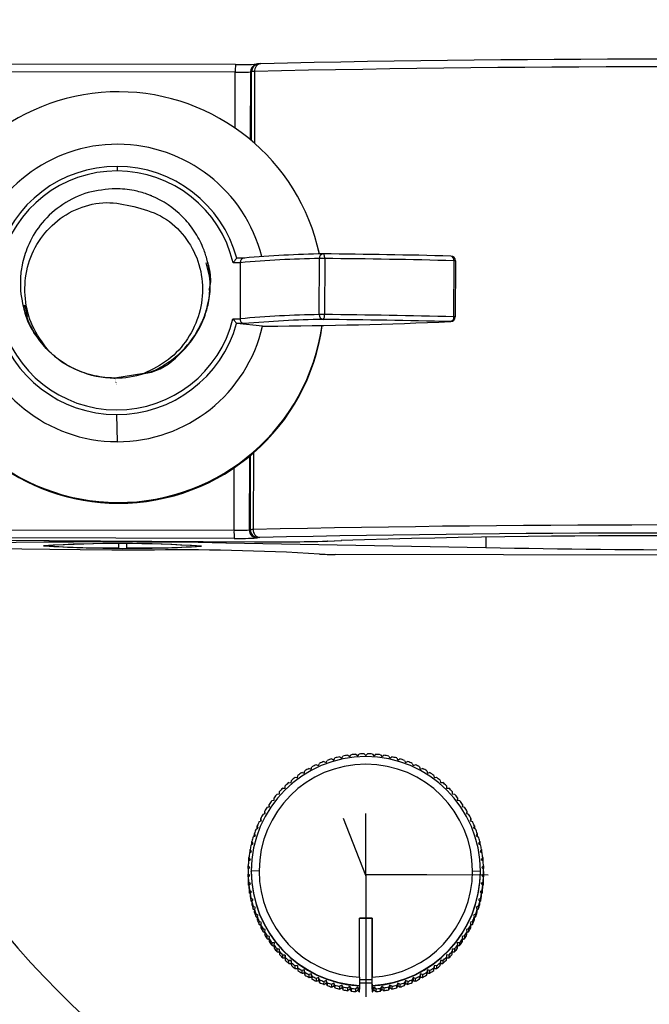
# Model space of a CAD drawing. Header units: millimetres. Extents: x -134 to 67, y -319 to 37.
# Tile 4 of 8: x -77 to -37, y -255 to -192. Entities that reach past the tile are written whole.
import ezdxf

# ---------------------------------------------------------------- set-up
doc = ezdxf.new("R2010")
doc.units = ezdxf.units.MM
doc.header["$PDSIZE"] = -1

msp = doc.modelspace()

# ---------------------------------------------------------------- linework, layer by layer
at = {"color": 7, "linetype": 'Continuous', "lineweight": 25}
for p, q in [((-63.651, -195.609), (-92.769, -195.553)), ((-63.632, -195.121), (-92.502, -195.065)), ((-63.66, -199.146), (-63.651, -195.609)), ((-63.632, -195.121), (-63.632, -195.121)), ((-62.689, -195.591), (-62.701, -199.875)), ((-62.616, -195.571), (-62.689, -195.591)), ((-62.628, -199.937), (-62.616, -195.571)), ((-62.432, -195.56), (-62.444, -200.095)), ((-62.245, -195.09), (-62.319, -195.109)), ((-58.375, -206.914), (-58.386, -206.867)), ((-63.036, -207.373), (-63.544, -207.371)), ((-58.329, -207.115), (-58.375, -206.914)), ((-58.339, -210.951), (-58.329, -207.402)), ((-58.093, -207.107), (-58.083, -207.107)), ((-57.992, -207.401), (-58.002, -210.95)), ((-65.4, -207.619), (-65.402, -207.612)), ((-65.391, -207.659), (-65.393, -207.652)), ((-65.382, -207.698), (-65.383, -207.691)), ((-65.372, -207.738), (-65.374, -207.731)), ((-65.363, -207.778), (-65.365, -207.771)), ((-65.354, -207.817), (-65.355, -207.81)), ((-65.344, -207.857), (-65.346, -207.85)), ((-65.335, -207.897), (-65.336, -207.89)), ((-65.325, -207.936), (-65.327, -207.929)), ((-65.316, -207.976), (-65.318, -207.969)), ((-65.307, -208.016), (-65.308, -208.009)), ((-63.336, -207.665), (-63.785, -207.664)), ((-63.336, -207.665), (-63.345, -211.214)), ((-49.821, -211.09), (-49.811, -207.541)), ((-49.726, -207.546), (-49.735, -211.095)), ((-77.087, -210.342), (-77.086, -210.349)), ((-77.078, -210.382), (-77.076, -210.389)), ((-77.068, -210.422), (-77.067, -210.429)), ((-77.059, -210.461), (-77.057, -210.468)), ((-77.05, -210.501), (-77.048, -210.508)), ((-77.04, -210.541), (-77.039, -210.548)), ((-77.031, -210.58), (-77.029, -210.587)), ((-77.022, -210.62), (-77.02, -210.627)), ((-76.969, -210.361), (-76.821, -211.118)), ((-77.012, -210.66), (-77.011, -210.667)), ((-77.003, -210.699), (-77.001, -210.706)), ((-76.994, -210.739), (-76.992, -210.746)), ((-76.984, -210.779), (-76.983, -210.786)), ((-63.795, -211.213), (-63.345, -211.214)), ((-63.096, -211.522), (-63.553, -211.52)), ((-61.925, -211.679), (-63.553, -211.52)), ((-61.918, -211.681), (-61.693, -211.682)), ((-61.917, -211.681), (-61.693, -211.681)), ((-61.693, -211.681), (-61.693, -211.682)), ((-50.036, -211.394), (-50.02, -211.394)), ((-71.436, -214.961), (-71.256, -214.997)), ((-69.425, -214.678), (-71.264, -214.964)), ((-71.264, -214.962), (-71.264, -214.964)), ((-71.256, -214.997), (-71.254, -215.004)), ((-71.247, -215.036), (-71.245, -215.043)), ((-71.237, -215.076), (-71.236, -215.083)), ((-71.228, -215.116), (-71.226, -215.123)), ((-71.219, -215.155), (-71.217, -215.162)), ((-71.209, -215.195), (-71.208, -215.202)), ((-71.2, -215.235), (-71.198, -215.242)), ((-71.181, -215.314), (-71.18, -215.321)), ((-71.172, -215.354), (-71.17, -215.361)), ((-71.163, -215.394), (-71.161, -215.4)), ((-71.161, -217.276), (-71.128, -218.993)), ((-62.756, -219.917), (-62.769, -224.583)), ((-62.695, -224.563), (-62.682, -219.856)), ((-62.498, -219.698), (-62.511, -224.552)), ((-63.73, -224.601), (-63.719, -220.639)), ((-71.075, -222.843), (-71.064, -222.889)), ((-92.849, -224.545), (-63.73, -224.601)), ((-62.769, -224.583), (-62.695, -224.563)), ((-95.063, -225.131), (-62.444, -225.327)), ((-95.062, -225.131), (-62.442, -225.327)), ((-63.714, -225.113), (-92.578, -225.057)), ((-75.716, -225.558), (-75.716, -225.577)), ((-71.042, -225.476), (-71.042, -225.704)), ((-70.529, -225.477), (-70.529, -225.706)), ((-65.856, -225.585), (-65.856, -225.604)), ((-64.241, -225.316), (-64.241, -225.388)), ((-64.241, -225.388), (-47.796, -225.699)), ((-62.444, -225.327), (-62.442, -225.327)), ((-62.198, -225.065), (-62.272, -225.085)), ((-57.847, -225.285), (-56.945, -225.248)), ((-57.826, -225.285), (-57.847, -225.285)), ((-57.826, -225.285), (-56.923, -225.248)), ((-56.923, -225.248), (-56.945, -225.248)), ((-47.794, -225.047), (-47.796, -225.699)), ((-71.044, -225.705), (-71.042, -225.704)), ((-70.529, -225.706), (-70.528, -225.706)), ((-9.242, -226.258), (-57.333, -226.126)), ((-58.038, -239.237), (-57.904, -239.3)), ((-57.904, -239.3), (-57.842, -239.166)), ((-57.546, -239.07), (-57.417, -239.141)), ((-57.417, -239.141), (-57.345, -239.012)), ((-57.043, -238.937), (-56.919, -239.017)), ((-56.919, -239.017), (-56.839, -238.893)), ((-56.532, -238.839), (-56.414, -238.928)), ((-56.414, -238.928), (-56.326, -238.81)), ((-56.016, -238.778), (-55.905, -238.875)), ((-55.905, -238.875), (-55.808, -238.763)), ((-55.497, -238.752), (-55.392, -238.857)), ((-55.392, -238.857), (-55.288, -238.752)), ((-54.977, -238.763), (-54.88, -238.874)), ((-54.88, -238.874), (-54.768, -238.778)), ((-54.459, -238.81), (-54.37, -238.928)), ((-54.37, -238.928), (-54.252, -238.839)), ((-53.946, -238.893), (-53.865, -239.017)), ((-53.865, -239.017), (-53.741, -238.937)), ((-53.439, -239.012), (-53.368, -239.141)), ((-53.368, -239.141), (-53.239, -239.069)), ((-52.943, -239.165), (-52.88, -239.299)), ((-52.88, -239.299), (-52.746, -239.237)), ((-59.284, -239.973), (-59.251, -239.829)), ((-58.982, -239.673), (-58.84, -239.716)), ((-58.84, -239.716), (-58.797, -239.575)), ((-58.518, -239.439), (-58.38, -239.492)), ((-58.38, -239.492), (-58.327, -239.354)), ((-52.458, -239.353), (-52.405, -239.491)), ((-52.405, -239.491), (-52.267, -239.438)), ((-51.987, -239.575), (-51.944, -239.716)), ((-51.944, -239.716), (-51.803, -239.673)), ((-51.533, -239.828), (-51.5, -239.972)), ((-60.113, -240.575), (-60.1, -240.428)), ((-59.855, -240.236), (-59.709, -240.259)), ((-59.709, -240.259), (-59.686, -240.113)), ((-59.428, -239.939), (-59.284, -239.973)), ((-51.5, -239.972), (-51.356, -239.939)), ((-51.098, -240.113), (-51.075, -240.259)), ((-51.075, -240.259), (-50.929, -240.236)), ((-50.684, -240.427), (-50.671, -240.574)), ((-60.859, -241.287), (-60.858, -241.139)), ((-60.85, -241.286), (-60.858, -241.139)), ((-60.642, -240.915), (-60.494, -240.918)), ((-60.494, -240.918), (-60.492, -240.77)), ((-60.26, -240.562), (-60.113, -240.575)), ((-50.671, -240.574), (-50.524, -240.561)), ((-50.293, -240.769), (-50.29, -240.917)), ((-50.29, -240.917), (-50.142, -240.915)), ((-49.926, -241.138), (-49.934, -241.286)), ((-49.926, -241.138), (-49.927, -241.286)), ((-61.327, -241.697), (-61.18, -241.679)), ((-61.18, -241.679), (-61.198, -241.532)), ((-61.198, -241.681), (-61.198, -241.532)), ((-60.998, -241.294), (-60.85, -241.286)), ((-49.934, -241.286), (-49.786, -241.293)), ((-49.586, -241.532), (-49.604, -241.678)), ((-49.604, -241.678), (-49.458, -241.696)), ((-49.586, -241.532), (-49.587, -241.681)), ((-61.753, -242.528), (-61.791, -242.386)), ((-61.791, -242.539), (-61.791, -242.386)), ((-61.626, -242.122), (-61.481, -242.094)), ((-61.51, -242.099), (-61.509, -241.949)), ((-61.481, -242.094), (-61.509, -241.949)), ((-49.275, -241.948), (-49.303, -242.093)), ((-49.303, -242.093), (-49.158, -242.121)), ((-49.275, -241.948), (-49.275, -242.098)), ((-48.993, -242.385), (-49.031, -242.528)), ((-48.993, -242.385), (-48.993, -242.538)), ((-62.133, -243.029), (-61.993, -242.981)), ((-61.993, -242.981), (-62.042, -242.841)), ((-62.042, -242.998), (-62.042, -242.841)), ((-61.896, -242.567), (-61.753, -242.528)), ((-49.031, -242.528), (-48.889, -242.566)), ((-48.742, -242.84), (-48.791, -242.98)), ((-48.791, -242.98), (-48.651, -243.028)), ((-48.742, -242.84), (-48.743, -242.997)), ((-62.338, -243.507), (-62.202, -243.449)), ((-62.202, -243.449), (-62.26, -243.313)), ((-62.26, -243.474), (-62.26, -243.313)), ((-48.524, -243.312), (-48.582, -243.448)), ((-48.582, -243.448), (-48.446, -243.506)), ((-48.524, -243.312), (-48.525, -243.473)), ((-62.509, -243.998), (-62.377, -243.931)), ((-62.445, -243.965), (-62.444, -243.799)), ((-62.377, -243.931), (-62.444, -243.799)), ((-48.34, -243.798), (-48.407, -243.93)), ((-48.407, -243.93), (-48.275, -243.997)), ((-48.34, -243.798), (-48.34, -243.964)), ((-62.625, -244.925), (-62.71, -244.804)), ((-62.71, -244.983), (-62.71, -244.804)), ((-62.645, -244.5), (-62.519, -244.423)), ((-62.519, -244.423), (-62.595, -244.297)), ((-62.595, -244.469), (-62.595, -244.297)), ((-48.189, -244.296), (-48.265, -244.423)), ((-48.265, -244.423), (-48.139, -244.499)), ((-48.189, -244.296), (-48.19, -244.468)), ((-48.074, -244.803), (-48.159, -244.924)), ((-48.074, -244.803), (-48.074, -244.983)), ((-62.811, -245.525), (-62.696, -245.432)), ((-62.79, -245.497), (-62.789, -245.318)), ((-62.79, -245.497), (-62.785, -245.504)), ((-62.696, -245.432), (-62.789, -245.318)), ((-62.746, -245.009), (-62.625, -244.925)), ((-48.159, -244.924), (-48.038, -245.009)), ((-47.994, -245.317), (-48.087, -245.431)), ((-48.087, -245.431), (-47.972, -245.524)), ((-48, -245.502), (-47.995, -245.496)), ((-47.994, -245.317), (-47.995, -245.496)), ((-62.84, -246.044), (-62.732, -245.944)), ((-62.732, -245.944), (-62.833, -245.836)), ((-62.833, -246.015), (-62.833, -245.836)), ((-62.833, -246.015), (-62.822, -246.027)), ((-47.951, -245.835), (-48.052, -245.943)), ((-48.052, -245.943), (-47.943, -246.043)), ((-47.962, -246.026), (-47.951, -246.014)), ((-47.951, -245.835), (-47.951, -246.014)), ((-62.842, -246.18), (-62.842, -246.36)), ((-62.841, -246.535), (-62.84, -246.355)), ((-62.841, -246.535), (-62.822, -246.553)), ((-62.732, -246.456), (-62.84, -246.355)), ((-62.833, -246.564), (-62.732, -246.456)), ((-62.833, -246.564), (-62.833, -246.744)), ((-62.142, -246.158), (-62.642, -246.17)), ((-62.642, -246.2), (-62.642, -246.17)), ((-48.642, -246.157), (-48.142, -246.169)), ((-47.943, -246.354), (-48.051, -246.455)), ((-48.051, -246.455), (-47.951, -246.563)), ((-47.962, -246.551), (-47.944, -246.534)), ((-47.951, -246.743), (-47.951, -246.563)), ((-47.943, -246.354), (-47.944, -246.534)), ((-47.942, -246.199), (-47.942, -246.379)), ((-62.812, -247.054), (-62.811, -246.874)), ((-62.812, -247.054), (-62.785, -247.076)), ((-62.696, -246.967), (-62.811, -246.874)), ((-62.789, -247.082), (-62.79, -247.262)), ((-62.789, -247.082), (-62.696, -246.967)), ((-62.625, -247.475), (-62.746, -247.39)), ((-62.746, -247.57), (-62.746, -247.39)), ((-48.038, -247.389), (-48.159, -247.474)), ((-47.972, -246.874), (-48.087, -246.966)), ((-48.087, -246.966), (-47.994, -247.081)), ((-48.038, -247.389), (-48.038, -247.569)), ((-47.999, -247.075), (-47.973, -247.053)), ((-47.995, -247.261), (-47.994, -247.081)), ((-47.972, -246.874), (-47.973, -247.053)), ((-62.746, -247.57), (-62.71, -247.596)), ((-62.71, -247.596), (-62.625, -247.475)), ((-62.71, -247.596), (-62.71, -247.776)), ((-62.518, -247.976), (-62.645, -247.9)), ((-62.645, -248.08), (-62.645, -247.9)), ((-62.594, -248.103), (-62.518, -247.976)), ((-48.138, -247.899), (-48.265, -247.975)), ((-48.265, -247.975), (-48.189, -248.102)), ((-48.159, -247.474), (-48.074, -247.595)), ((-48.138, -247.899), (-48.139, -248.079)), ((-48.074, -247.595), (-48.038, -247.569)), ((-48.074, -247.775), (-48.074, -247.595)), ((-62.645, -248.08), (-62.594, -248.111)), ((-62.594, -248.103), (-62.595, -248.282)), ((-62.377, -248.469), (-62.509, -248.402)), ((-62.509, -248.581), (-62.509, -248.402)), ((-62.509, -248.581), (-62.444, -248.616)), ((-62.444, -248.6), (-62.445, -248.78)), ((-62.444, -248.6), (-62.377, -248.469)), ((-48.275, -248.401), (-48.406, -248.468)), ((-48.406, -248.468), (-48.339, -248.6)), ((-48.34, -248.779), (-48.339, -248.6)), ((-48.275, -248.401), (-48.275, -248.581)), ((-48.189, -248.11), (-48.139, -248.079)), ((-48.189, -248.282), (-48.189, -248.102)), ((-62.202, -248.95), (-62.338, -248.893)), ((-62.338, -249.072), (-62.338, -248.893)), ((-62.259, -249.086), (-62.26, -249.266)), ((-62.259, -249.086), (-62.202, -248.95)), ((-55.792, -249.157), (-54.992, -249.157)), ((-55.791, -252.894), (-55.792, -249.157)), ((-54.992, -249.16), (-55.792, -249.16)), ((-54.992, -249.157), (-54.991, -252.894)), ((-54.992, -249.16), (-54.992, -249.157)), ((-54.991, -253.047), (-54.992, -249.16)), ((-48.446, -248.892), (-48.582, -248.95)), ((-48.582, -248.95), (-48.524, -249.086)), ((-48.524, -249.265), (-48.524, -249.086)), ((-48.446, -248.892), (-48.446, -249.072)), ((-61.993, -249.419), (-62.133, -249.371)), ((-62.133, -249.55), (-62.133, -249.371)), ((-62.041, -249.558), (-62.042, -249.738)), ((-62.041, -249.558), (-61.993, -249.419)), ((-61.896, -250.013), (-61.895, -249.833)), ((-61.752, -249.871), (-61.895, -249.833)), ((-61.791, -250.014), (-61.752, -249.871)), ((-48.888, -249.832), (-49.031, -249.87)), ((-49.031, -249.87), (-48.993, -250.013)), ((-48.888, -249.832), (-48.889, -250.012)), ((-48.65, -249.37), (-48.79, -249.418)), ((-48.79, -249.418), (-48.742, -249.558)), ((-48.743, -249.737), (-48.742, -249.558)), ((-48.65, -249.37), (-48.651, -249.549)), ((-61.791, -250.014), (-61.791, -250.193)), ((-61.481, -250.306), (-61.626, -250.278)), ((-61.626, -250.457), (-61.626, -250.278)), ((-61.509, -250.451), (-61.481, -250.306)), ((-61.509, -250.451), (-61.509, -250.63)), ((-49.157, -250.277), (-49.302, -250.305)), ((-49.302, -250.305), (-49.274, -250.45)), ((-49.275, -250.63), (-49.274, -250.45)), ((-49.157, -250.277), (-49.158, -250.457)), ((-48.993, -250.193), (-48.993, -250.013)), ((-61.179, -250.72), (-61.326, -250.702)), ((-61.326, -250.882), (-61.326, -250.702)), ((-61.197, -250.867), (-61.198, -251.047)), ((-61.197, -250.867), (-61.179, -250.72)), ((-60.998, -251.285), (-60.997, -251.105)), ((-60.85, -251.113), (-60.997, -251.105)), ((-60.857, -251.261), (-60.85, -251.113)), ((-49.786, -251.105), (-49.933, -251.112)), ((-49.933, -251.112), (-49.926, -251.26)), ((-49.786, -251.105), (-49.786, -251.284)), ((-49.457, -250.702), (-49.604, -250.72)), ((-49.604, -250.72), (-49.586, -250.866)), ((-49.586, -251.046), (-49.586, -250.866)), ((-49.457, -250.702), (-49.458, -250.881)), ((-60.857, -251.261), (-60.858, -251.44)), ((-60.642, -251.664), (-60.641, -251.484)), ((-60.494, -251.482), (-60.641, -251.484)), ((-60.491, -251.629), (-60.494, -251.482)), ((-60.494, -251.482), (-60.494, -251.664)), ((-60.491, -251.629), (-60.492, -251.809)), ((-50.289, -251.481), (-50.292, -251.629)), ((-50.292, -251.808), (-50.292, -251.629)), ((-50.289, -251.481), (-50.29, -251.663)), ((-50.142, -251.484), (-50.289, -251.481)), ((-50.142, -251.484), (-50.142, -251.663)), ((-49.926, -251.439), (-49.926, -251.26)), ((-60.113, -251.825), (-60.26, -251.837)), ((-60.26, -252.017), (-60.26, -251.837)), ((-60.1, -251.972), (-60.113, -251.825)), ((-60.113, -251.825), (-60.113, -252.007)), ((-60.1, -251.972), (-60.1, -252.151)), ((-59.709, -252.14), (-59.855, -252.163)), ((-59.855, -252.343), (-59.855, -252.163)), ((-59.686, -252.286), (-59.709, -252.14)), ((-59.709, -252.14), (-59.709, -252.322)), ((-59.686, -252.286), (-59.686, -252.466)), ((-51.098, -252.465), (-51.097, -252.285)), ((-51.074, -252.14), (-51.097, -252.285)), ((-51.074, -252.14), (-51.075, -252.322)), ((-50.928, -252.163), (-51.074, -252.14)), ((-50.928, -252.163), (-50.929, -252.342)), ((-50.684, -252.151), (-50.683, -251.971)), ((-50.67, -251.824), (-50.683, -251.971)), ((-50.67, -251.824), (-50.671, -252.006)), ((-50.523, -251.837), (-50.67, -251.824)), ((-50.523, -251.837), (-50.524, -252.017)), ((-59.284, -252.427), (-59.428, -252.46)), ((-59.428, -252.64), (-59.428, -252.46)), ((-59.25, -252.571), (-59.284, -252.427)), ((-59.284, -252.427), (-59.284, -252.609)), ((-59.25, -252.571), (-59.251, -252.75)), ((-58.84, -252.683), (-58.981, -252.726)), ((-58.981, -252.906), (-58.981, -252.726)), ((-58.796, -252.824), (-58.84, -252.683)), ((-58.84, -252.683), (-58.84, -252.865)), ((-58.796, -252.824), (-58.797, -253.004)), ((-58.379, -252.908), (-58.517, -252.96)), ((-58.517, -253.14), (-58.517, -252.96)), ((-58.326, -253.045), (-58.379, -252.908)), ((-58.379, -252.908), (-58.379, -253.09)), ((-55.791, -252.894), (-55.791, -253.031)), ((-54.991, -253.047), (-54.991, -252.894)), ((-52.404, -252.907), (-52.457, -253.045)), ((-52.266, -252.96), (-52.404, -252.907)), ((-52.404, -252.907), (-52.404, -253.089)), ((-52.266, -252.96), (-52.267, -253.14)), ((-51.987, -253.003), (-51.986, -252.824)), ((-51.943, -252.683), (-51.986, -252.824)), ((-51.943, -252.683), (-51.944, -252.865)), ((-51.802, -252.726), (-51.943, -252.683)), ((-51.802, -252.726), (-51.802, -252.905)), ((-51.499, -252.426), (-51.533, -252.57)), ((-51.533, -252.75), (-51.533, -252.57)), ((-51.499, -252.426), (-51.5, -252.608)), ((-51.355, -252.459), (-51.499, -252.426)), ((-51.355, -252.459), (-51.356, -252.639)), ((-58.326, -253.045), (-58.326, -253.225)), ((-58.038, -253.342), (-58.037, -253.162)), ((-57.903, -253.1), (-58.037, -253.162)), ((-57.903, -253.1), (-57.904, -253.282)), ((-57.841, -253.233), (-57.903, -253.1)), ((-57.841, -253.233), (-57.841, -253.413)), ((-57.546, -253.509), (-57.545, -253.329)), ((-57.416, -253.258), (-57.545, -253.329)), ((-57.344, -253.387), (-57.416, -253.258)), ((-57.416, -253.258), (-57.416, -253.44)), ((-57.344, -253.387), (-57.345, -253.567)), ((-57.043, -253.642), (-57.042, -253.462)), ((-56.918, -253.382), (-57.042, -253.462)), ((-56.918, -253.382), (-56.919, -253.564)), ((-56.838, -253.506), (-56.918, -253.382)), ((-56.838, -253.506), (-56.838, -253.685)), ((-56.414, -253.471), (-56.532, -253.56)), ((-56.532, -253.739), (-56.532, -253.56)), ((-56.325, -253.589), (-56.414, -253.471)), ((-56.414, -253.471), (-56.414, -253.653)), ((-56.325, -253.589), (-56.325, -253.768)), ((-56.016, -253.801), (-56.015, -253.621)), ((-55.904, -253.524), (-56.015, -253.621)), ((-55.807, -253.636), (-55.904, -253.524)), ((-55.904, -253.524), (-55.904, -253.706)), ((-55.792, -253.031), (-55.792, -253.406)), ((-54.992, -253.261), (-55.792, -253.261)), ((-55.792, -253.406), (-55.792, -253.436)), ((-55.792, -253.436), (-55.792, -253.637)), ((-55.791, -253.031), (-54.992, -253.031)), ((-54.992, -253.406), (-54.992, -253.031)), ((-54.992, -253.261), (-54.992, -253.031)), ((-54.992, -253.047), (-54.991, -253.047)), ((-54.992, -253.327), (-54.992, -253.261)), ((-54.992, -253.327), (-54.992, -253.816)), ((-54.992, -253.436), (-54.992, -253.406)), ((-54.992, -253.637), (-54.992, -253.436)), ((-54.879, -253.524), (-54.976, -253.636)), ((-54.879, -253.524), (-54.88, -253.706)), ((-54.768, -253.621), (-54.879, -253.524)), ((-54.768, -253.621), (-54.768, -253.801)), ((-54.459, -253.768), (-54.458, -253.589)), ((-54.369, -253.471), (-54.458, -253.589)), ((-54.369, -253.471), (-54.37, -253.653)), ((-54.251, -253.56), (-54.369, -253.471)), ((-54.251, -253.56), (-54.252, -253.739)), ((-53.864, -253.382), (-53.945, -253.506)), ((-53.945, -253.685), (-53.945, -253.506)), ((-53.864, -253.382), (-53.865, -253.564)), ((-53.74, -253.462), (-53.864, -253.382)), ((-53.74, -253.462), (-53.741, -253.642)), ((-53.367, -253.258), (-53.439, -253.387)), ((-53.439, -253.566), (-53.439, -253.387)), ((-53.238, -253.329), (-53.367, -253.258)), ((-53.367, -253.258), (-53.367, -253.44)), ((-53.238, -253.329), (-53.238, -253.509)), ((-52.879, -253.099), (-52.942, -253.233)), ((-52.942, -253.413), (-52.942, -253.233)), ((-52.879, -253.099), (-52.88, -253.281)), ((-52.745, -253.162), (-52.879, -253.099)), ((-52.745, -253.162), (-52.746, -253.341)), ((-52.457, -253.225), (-52.457, -253.045)), ((-55.807, -253.636), (-55.792, -253.637)), ((-55.807, -253.636), (-55.807, -253.815)), ((-55.807, -253.815), (-55.792, -253.816)), ((-55.792, -253.816), (-55.792, -253.637)), ((-54.992, -253.637), (-54.976, -253.636)), ((-54.992, -253.637), (-54.992, -253.816)), ((-54.992, -253.816), (-54.976, -253.815)), ((-54.976, -253.815), (-54.976, -253.636))]:
    msp.add_line(p, q, dxfattribs=at)
at = {"color": 7, "linetype": 'Continuous'}
for p, q in [((-55.392, -246.449), (-56.8, -242.847)), ((-55.392, -246.391), (-55.382, -242.524)), ((-55.392, -246.449), (-55.392, -246.269)), ((-55.392, -246.391), (-51.525, -246.39)), ((-55.392, -246.391), (-47.657, -246.412)), ((-55.392, -246.391), (-55.392, -254.124))]:
    msp.add_line(p, q, dxfattribs=at)
at = {"color": 7, "linetype": 'Continuous', "lineweight": 25, "flags": 128}
for points in [[(-57.992, -207.401), (-57.994, -207.342), (-57.999, -207.286), (-58.007, -207.235), (-58.019, -207.19), (-58.032, -207.154), (-58.048, -207.127), (-58.065, -207.112), (-58.083, -207.107)], [(-69.449, -225.861), (-71.465, -225.857), (-73.46, -225.844), (-75.373, -225.824), (-77.145, -225.797), (-78.721, -225.763), (-80.053, -225.724), (-81.1, -225.681), (-81.83, -225.635), (-82.22, -225.588), (-82.258, -225.541), (-81.944, -225.495), (-81.286, -225.453), (-80.305, -225.414), (-79.031, -225.381), (-77.504, -225.355), (-75.77, -225.335), (-73.883, -225.324), (-71.9, -225.321), (-69.883, -225.326), (-67.894, -225.339), (-65.994, -225.36), (-64.241, -225.388)]]:
    msp.add_lwpolyline(points, dxfattribs=at)
at = {"color": 7, "linetype": 'Continuous', "lineweight": 25}
for centre, radius, start, end in [((-33.301, -212.754), 66.503, 9.67632, 164.58417), ((-33.3, -212.695), 66.37, 9.64702, 164.58286), ((-33.3, -212.684), 66, 9.70086, 164.46429), ((-33.3, -212.636), 58.503, 11.05577, 162.52901), ((-35.954, -1390.562), 1195.778, 88.662879, 91.249271), ((-60.222, -195.494), 3.43, 173.75998, 181.92821), ((-63.411, -183.17), 12.441, 268.89654, 273.32572), ((-63.331, -167.975), 27.148, 269.36587, 272.19064), ((-62.191, -195.591), 0.498, 104.85986, 179.92386), ((-62.117, -195.572), 0.498, 104.19529, 179.92448), ((-62.429, -197.144), 1.584, 90.10207, 96.78069), ((-61.982, -195.518), 0.451, 95.35228, 185.3922), ((-35.992, -1403.441), 1208.171, 88.658186, 91.253965), ((-71.039, -209.851), 13.001, 89.84572, 167.60239), ((-71.037, -209.847), 12.997, 12.13459, 89.85748), ((-71.102, -209.584), 9.415, 14.1962, 165.55585), ((-71.139, -209.427), 7.855, 89.84707, 164.57408), ((-71.14, -209.422), 7.563, 89.8468, 166.25829), ((-51.259, -201.86), 19.861, 179.17174, 179.99881), ((-71.139, -209.419), 7.56, 13.42828, 89.85698), ((-71.137, -209.425), 7.852, 15.11292, 89.85672), ((-57.113, -278.416), 71.025, 90.9809, 95.02638), ((-56.981, -275.07), 67.972, 90.92947, 95.15195), ((-58.057, -207.378), 0.273, 97.65858, 185.09278), ((-58.112, -217.033), 9.633, 89.28931, 91.29019), ((-58.084, -207.407), 0.3, 89.41513, 91.73123), ((-62.78, -716.81), 509.725, 88.56606, 89.472), ((-62.761, -724.865), 517.487, 88.56606, 89.472), ((-50.07, -207.502), 0.261, 351.5777, 80.06932), ((-50.026, -207.545), 0.3, 359.843, 88.4804), ((-49.801, -208.097), 0.557, 82.17375, 91.02737), ((-71.141, -209.417), 7.562, 193.43847, 346.26239), ((-57.123, -281.965), 71.025, 90.9809, 95.02638), ((-58.058, -210.976), 0.282, 174.9032, 262.49836), ((-58.122, -220.582), 9.633, 89.28931, 91.29019), ((-58.338, -211.015), 0.342, 315.35408, 11.10678), ((-62.771, -728.414), 517.487, 88.56606, 89.472), ((-50.094, -211.125), 0.275, 282.16396, 7.33204), ((-50.035, -211.094), 0.3, 273.02479, 359.843), ((-49.811, -211.646), 0.557, 82.17375, 91.02737), ((-71.043, -209.846), 12.997, 187.60765, 269.85781), ((-71.105, -209.58), 9.412, 192.58539, 269.85712), ((-71.141, -209.424), 7.852, 195.11292, 269.85672), ((-71.14, -209.422), 7.855, 269.84707, 344.57408), ((-71.103, -209.578), 9.415, 269.84667, 347.10097), ((-71.04, -209.842), 13.001, 269.84525, 352.09152), ((-71.029, -209.889), 13.001, 269.84523, 352.30056), ((-56.992, -279.219), 67.972, 90.92947, 95.15195), ((-63.955, 116.322), 328.012, 270.39512, 272.43196), ((-62.792, -720.959), 509.725, 88.56606, 89.472), ((-71.032, -209.892), 12.997, 193.25414, 269.8574), ((-71.249, -208.962), 6, 224.48114, 269.85264), ((-71.248, -208.96), 6.002, 269.85052, 287.68998), ((-33.3, -212.718), 66.502, 187.53936, 352.26067), ((-33.3, -212.659), 66.369, 187.60492, 352.19787), ((-33.3, -212.648), 65.999, 187.65502, 352.15559), ((-33.3, -212.603), 58.502, 192.39364, 350.98006), ((-36.075, -1436.819), 1212.555, 88.662879, 91.249271), ((-59.823, -224.735), 3.909, 178.04367, 185.55029), ((-63.49, -212.162), 12.441, 268.89654, 273.32572), ((-62.268, -224.585), 0.5, 179.762, 269.60477), ((-62.508, -226.136), 1.584, 90.10207, 96.78069), ((-62.195, -224.565), 0.5, 179.762, 269.60477), ((-62.044, -224.595), 0.469, 174.79188, 262.30828), ((-36.032, -1416.229), 1191.455, 88.658186, 91.253965), ((-37.074, -878.394), 653.448, 87.593509, 91.742655), ((-71.009, -307.219), 81.781, 86.33783, 93.34818), ((-70.562, -143.963), 81.781, 266.33783, 273.34818), ((-71.006, -306.076), 80.636, 86.33782, 93.34819), ((-72.036, -176.476), 49.239, 265.71479, 271.15496), ((-71.005, -305.586), 80.146, 86.33782, 93.34819), ((-72.029, -176.775), 48.939, 265.71479, 271.15496), ((-63.355, -206.454), 18.662, 268.89654, 273.32572), ((-61.235, -105.633), 119.701, 269.42221, 271.62165), ((-62.105, -225.852), 0.792, 90.10207, 96.78069), ((-69.275, -176.784), 48.938, 268.53101, 273.97128), ((-69.266, -176.485), 49.238, 268.53101, 273.97128), ((-67.111, -374.715), 148.872, 86.61776, 90.89977), ((-57.516, -213.043), 13.084, 266.44159, 270.80462), ((-30.622, 746.492), 972.342, 268.98797, 270.698042), ((-55.392, -246.171), 7.25, 0.0151, 179.99174), ((-55.392, -246.203), 7.451, 110.80169, 113.19435), ((-55.392, -246.203), 7.451, 106.80255, 109.19515), ((-55.392, -246.203), 7.452, 102.80349, 105.19604), ((-55.392, -246.203), 7.452, 98.8045, 101.19701), ((-55.392, -246.203), 7.452, 94.80556, 97.19805), ((-55.392, -246.203), 7.452, 90.80664, 93.19912), ((-55.392, -246.203), 7.452, 86.80773, 89.2002), ((-55.392, -246.203), 7.452, 82.8088, 85.20129), ((-55.392, -246.203), 7.452, 78.80983, 81.20235), ((-55.392, -246.203), 7.452, 74.81081, 77.20336), ((-55.392, -246.203), 7.451, 70.81171, 73.20431), ((-55.392, -246.203), 7.451, 66.81252, 69.20518), ((-55.392, -246.159), 6.75, 0.01547, 179.99137), ((-55.392, -246.202), 7.45, 118.80029, 121.19309), ((-55.392, -246.202), 7.451, 114.80093, 117.19366), ((-55.391, -246.202), 7.451, 62.81322, 65.20594), ((-55.391, -246.202), 7.451, 58.8138, 61.20659), ((-55.393, -246.201), 7.45, 126.7994, 129.19237), ((-55.393, -246.202), 7.45, 122.79978, 125.19266), ((-55.391, -246.202), 7.45, 54.81424, 57.20711), ((-55.391, -246.201), 7.45, 50.81454, 53.2075), ((-55.393, -246.201), 7.449, 134.7991, 137.19225), ((-55.393, -246.201), 7.449, 130.79918, 133.19224), ((-55.391, -246.201), 7.449, 46.81469, 49.20774), ((-55.39, -246.201), 7.449, 42.81468, 45.20783), ((-55.394, -246.2), 7.448, 142.7994, 145.19273), ((-55.394, -246.2), 7.448, 138.79917, 141.19241), ((-55.39, -246.2), 7.448, 38.81453, 41.20777), ((-55.39, -246.2), 7.448, 34.81423, 37.20755), ((-55.394, -246.2), 7.448, 146.79977, 149.19318), ((-55.389, -246.2), 7.448, 30.81379, 33.20719), ((-55.395, -246.2), 7.447, 154.80091, 157.19448), ((-55.395, -246.2), 7.447, 150.80028, 153.19377), ((-55.389, -246.2), 7.447, 26.81321, 29.20669), ((-55.389, -246.2), 7.447, 22.81251, 25.20606), ((-55.395, -246.2), 7.447, 158.80167, 161.1953), ((-55.388, -246.2), 7.447, 18.8117, 21.20532), ((-55.395, -246.199), 7.446, 162.80253, 165.19621), ((-55.388, -246.199), 7.446, 14.81079, 17.20447), ((-55.396, -246.199), 7.446, 166.80347, 169.19719), ((-55.388, -246.199), 7.446, 10.80981, 13.20353), ((-55.396, -246.199), 7.446, 174.80553, 177.1993), ((-55.396, -246.199), 7.446, 170.80448, 173.19823), ((-55.388, -246.199), 7.446, 6.80878, 9.20253), ((-55.388, -246.199), 7.446, 2.8077, 5.20147), ((-55.396, -246.199), 7.446, 178.80662, 181.20039), ((-55.388, -246.199), 7.446, 0.0035, 1.20039), ((-55.396, -246.379), 7.446, 180.0035, 181.20039), ((-55.396, -246.199), 7.446, 182.8077, 185.20147), ((-55.396, -246.379), 7.446, 182.8077, 185.20147), ((-55.393, -246.168), 7.249, 180.01074, 266.84486), ((-55.393, -246.198), 7.249, 180.01074, 266.84486), ((-55.393, -246.157), 6.749, 180.0107, 266.6145), ((-55.391, -246.168), 7.249, 273.15367, 359.9963), ((-55.391, -246.198), 7.249, 273.15367, 359.9963), ((-55.391, -246.157), 6.749, 273.39232, 359.99634), ((-55.388, -246.379), 7.446, 354.80553, 357.1993), ((-55.388, -246.199), 7.446, 354.80553, 357.1993), ((-55.388, -246.379), 7.446, 358.80662, 0.0035), ((-55.388, -246.199), 7.446, 358.80662, 0.0035), ((-55.396, -246.379), 7.446, 186.80878, 189.20253), ((-55.396, -246.199), 7.446, 186.80878, 189.20253), ((-55.388, -246.199), 7.446, 350.80448, 353.19823), ((-55.388, -246.379), 7.446, 350.80448, 353.19823), ((-55.396, -246.199), 7.446, 190.80981, 193.20353), ((-55.396, -246.379), 7.446, 190.80981, 193.20353), ((-55.388, -246.379), 7.446, 346.80347, 349.19719), ((-55.388, -246.199), 7.446, 346.80347, 349.19719), ((-55.396, -246.379), 7.446, 194.81079, 197.20447), ((-55.395, -246.199), 7.446, 194.81079, 197.20447), ((-55.395, -246.199), 7.447, 198.8117, 201.20532), ((-55.388, -246.199), 7.447, 338.80167, 341.1953), ((-55.388, -246.199), 7.446, 342.80253, 345.19621), ((-55.389, -246.379), 7.446, 342.80253, 345.19621), ((-55.396, -246.379), 7.447, 198.8117, 201.20532), ((-55.395, -246.379), 7.447, 202.81251, 205.20606), ((-55.395, -246.199), 7.447, 202.81251, 205.20606), ((-55.389, -246.379), 7.447, 334.80091, 337.19448), ((-55.389, -246.199), 7.447, 334.80091, 337.19448), ((-55.389, -246.379), 7.447, 338.80167, 341.1953), ((-55.395, -246.379), 7.447, 206.81321, 209.20669), ((-55.395, -246.199), 7.447, 206.81321, 209.20669), ((-55.389, -246.379), 7.447, 330.80028, 333.19377), ((-55.389, -246.199), 7.447, 330.80028, 333.19377), ((-55.394, -246.199), 7.448, 210.81379, 213.20719), ((-55.395, -246.378), 7.448, 210.81379, 213.20719), ((-55.394, -246.199), 7.448, 214.81423, 217.20755), ((-55.39, -246.199), 7.448, 322.7994, 325.19273), ((-55.39, -246.378), 7.448, 326.79977, 329.19318), ((-55.389, -246.199), 7.448, 326.79977, 329.19318), ((-55.394, -246.378), 7.448, 214.81423, 217.20755), ((-55.394, -246.378), 7.448, 218.81453, 221.20777), ((-55.394, -246.198), 7.448, 218.81453, 221.20777), ((-55.39, -246.198), 7.448, 318.79917, 321.19241), ((-55.39, -246.378), 7.448, 318.79917, 321.19241), ((-55.39, -246.378), 7.448, 322.7994, 325.19273), ((-55.394, -246.378), 7.449, 222.81468, 225.20783), ((-55.393, -246.198), 7.449, 222.81468, 225.20783), ((-55.393, -246.198), 7.449, 226.81469, 229.20774), ((-55.391, -246.198), 7.449, 310.79918, 313.19224), ((-55.39, -246.198), 7.449, 314.7991, 317.19225), ((-55.391, -246.378), 7.449, 314.7991, 317.19225), ((-55.393, -246.377), 7.449, 226.81469, 229.20774), ((-55.393, -246.197), 7.45, 230.81454, 233.2075), ((-55.393, -246.377), 7.45, 230.81454, 233.2075), ((-55.393, -246.197), 7.45, 234.81424, 237.20711), ((-55.391, -246.197), 7.45, 302.79978, 305.19266), ((-55.391, -246.377), 7.45, 306.7994, 309.19237), ((-55.391, -246.197), 7.45, 306.7994, 309.19237), ((-55.391, -246.377), 7.449, 310.79918, 313.19224), ((-55.393, -246.377), 7.45, 234.81424, 237.20711), ((-55.393, -246.376), 7.451, 238.8138, 241.20659), ((-55.392, -246.197), 7.451, 238.8138, 241.20659), ((-55.393, -246.376), 7.451, 242.81322, 245.20594), ((-55.392, -246.196), 7.451, 242.81322, 245.20594), ((-55.392, -246.376), 7.451, 294.80093, 297.19366), ((-55.391, -246.196), 7.451, 294.80093, 297.19366), ((-55.391, -246.197), 7.45, 298.80029, 301.19309), ((-55.392, -246.376), 7.45, 298.80029, 301.19309), ((-55.392, -246.377), 7.45, 302.79978, 305.19266), ((-55.392, -246.196), 7.451, 246.81252, 249.20518), ((-55.392, -246.376), 7.451, 246.81252, 249.20518), ((-55.392, -246.196), 7.451, 250.81171, 253.20431), ((-55.392, -246.376), 7.451, 250.81171, 253.20431), ((-55.392, -246.375), 7.452, 254.81081, 257.20336), ((-55.392, -246.196), 7.452, 254.81081, 257.20336), ((-55.392, -246.196), 7.452, 258.80983, 261.20235), ((-55.392, -246.195), 7.452, 262.8088, 265.20129), ((-55.392, -246.195), 7.452, 274.80556, 277.19805), ((-55.392, -246.196), 7.452, 278.8045, 281.19701), ((-55.392, -246.375), 7.452, 282.80349, 285.19604), ((-55.392, -246.196), 7.452, 282.80349, 285.19604), ((-55.392, -246.196), 7.451, 286.80255, 289.19515), ((-55.392, -246.376), 7.451, 286.80255, 289.19515), ((-55.392, -246.376), 7.451, 290.80169, 293.19435), ((-55.392, -246.196), 7.451, 290.80169, 293.19435), ((-55.392, -246.375), 7.452, 258.80983, 261.20235), ((-55.392, -246.375), 7.452, 262.8088, 265.20129), ((-55.392, -246.375), 7.452, 274.80556, 277.19805), ((-55.392, -246.375), 7.452, 278.8045, 281.19701)]:
    msp.add_arc(centre, radius, start, end, dxfattribs=at)
for points, knots in [([(-62.04, -195.068), (-62.076, -195.069), (-62.121, -195.071), (-62.183, -195.077), (-62.22, -195.084), (-62.241, -195.089), (-62.245, -195.09)], [0, 0, 0, 0, 0.618715, 0.787898, 0.960041, 1, 1, 1, 1]), ([(-71.228, -202.98), (-71.816, -203.028), (-72.991, -203.124), (-74.604, -203.907), (-75.882, -205.043), (-76.513, -206.046), (-76.916, -206.958), (-77.101, -207.564), (-77.191, -208.143), (-77.275, -208.895), (-77.232, -210.001), (-76.87, -211.124), (-76.358, -212.18), (-75.91, -212.713), (-75.529, -213.166)], [0, 0, 0, 0, 0.124945, 0.249854, 0.374691, 0.48596, 0.499552, 0.587656, 0.620174, 0.624603, 0.749468, 0.852503, 0.874589, 1, 1, 1, 1]), ([(-69.312, -214.613), (-69.193, -214.594), (-68.732, -214.521), (-68.291, -214.229), (-67.632, -213.806), (-66.766, -213.096), (-66.075, -212.127), (-65.752, -211.414), (-65.705, -211.302), (-65.687, -211.258), (-65.644, -211.153), (-65.511, -210.796), (-65.311, -210.071), (-65.189, -208.862), (-65.345, -207.68), (-65.725, -206.564), (-66.213, -205.644), (-67.206, -204.424), (-68.216, -203.744), (-68.947, -203.439), (-68.976, -203.427), (-69.072, -203.388), (-69.429, -203.254), (-70.157, -203.043), (-70.835, -203.003), (-71.228, -202.98)], [0, 0, 0, 0, 0.02135, 0.082901, 0.091232, 0.16125, 0.281272, 0.298796, 0.300774, 0.303066, 0.307214, 0.321073, 0.371017, 0.440787, 0.536402, 0.580764, 0.650674, 0.720809, 0.860063, 0.860742, 0.861913, 0.865732, 0.879276, 0.929954, 1, 1, 1, 1]), ([(-75.529, -213.166), (-75.878, -212.682), (-76.574, -211.714), (-77.019, -209.952), (-76.928, -208.156), (-76.284, -206.469), (-75.129, -205.078), (-73.592, -204.139), (-71.809, -203.732), (-70.641, -203.983), (-70.058, -204.109)], [0, 0, 0, 0, 0.125089, 0.25019, 0.375153, 0.500183, 0.625107, 0.750082, 0.875113, 1, 1, 1, 1]), ([(-70.058, -204.109), (-69.479, -204.268), (-68.322, -204.585), (-66.932, -205.781), (-65.998, -207.326), (-65.632, -209.1), (-65.839, -210.899), (-66.608, -212.529), (-67.818, -213.887), (-68.889, -214.415), (-69.425, -214.678)], [0, 0, 0, 0, 0.125262, 0.25021, 0.375265, 0.500215, 0.625265, 0.750186, 0.875186, 1, 1, 1, 1]), ([(-63.557, -207.378), (-63.566, -207.388), (-63.586, -207.412), (-63.641, -207.482), (-63.709, -207.567), (-63.757, -207.628), (-63.785, -207.664)], [0, 0, 0, 0, 0.231018, 0.499922, 0.709492, 1, 1, 1, 1]), ([(-63.557, -207.378), (-63.554, -207.375), (-63.55, -207.372), (-63.545, -207.372), (-63.544, -207.372)], [0, 0, 0, 0, 0.623818, 1, 1, 1, 1]), ([(-63.084, -207.373), (-63.113, -207.375), (-63.172, -207.38), (-63.241, -207.428), (-63.288, -207.487), (-63.315, -207.543), (-63.332, -207.603), (-63.335, -207.645), (-63.336, -207.665)], [0, 0, 0, 0, 0.249882, 0.499372, 0.639732, 0.768442, 0.88763, 1, 1, 1, 1]), ([(-69.422, -214.677), (-69.263, -214.65), (-68.332, -214.495), (-66.902, -213.347), (-65.855, -211.856), (-65.471, -210.74), (-65.291, -209.977), (-65.152, -208.963), (-65.37, -208.124), (-65.487, -207.669)], [0, 0, 0, 0, 0.053876, 0.316586, 0.579494, 0.662041, 0.711303, 0.843618, 1, 1, 1, 1]), ([(-65.41, -207.621), (-65.39, -207.694), (-65.27, -208.144), (-65.167, -208.761), (-65.289, -209.276), (-65.321, -209.409)], [0, 0, 0, 0, 0.12503, 0.774415, 1, 1, 1, 1]), ([(-71.264, -214.964), (-71.303, -214.964), (-71.41, -214.963), (-71.73, -214.95), (-72.451, -214.872), (-73.498, -214.579), (-74.605, -213.988), (-75.553, -213.209), (-76.353, -212.189), (-76.911, -211.207), (-76.997, -210.524), (-77.021, -210.339)], [0, 0, 0, 0, 0.014885, 0.039875, 0.120136, 0.286439, 0.443589, 0.588139, 0.742773, 0.930189, 1, 1, 1, 1]), ([(-63.795, -211.213), (-63.767, -211.249), (-63.72, -211.31), (-63.651, -211.398), (-63.597, -211.472), (-63.577, -211.499), (-63.568, -211.511)], [0, 0, 0, 0, 0.290473, 0.500079, 0.768966, 1, 1, 1, 1]), ([(-63.345, -211.214), (-63.345, -211.234), (-63.343, -211.276), (-63.326, -211.338), (-63.299, -211.395), (-63.252, -211.457), (-63.183, -211.509), (-63.125, -211.517), (-63.096, -211.522)], [0, 0, 0, 0, 0.112359, 0.231545, 0.360262, 0.500636, 0.750278, 1, 1, 1, 1]), ([(-63.553, -211.52), (-63.556, -211.52), (-63.562, -211.518), (-63.566, -211.513), (-63.568, -211.511)], [0, 0, 0, 0, 0.560023, 1, 1, 1, 1]), ([(-48.339, -248.614), (-48.337, -248.613), (-48.316, -248.602), (-48.294, -248.591), (-48.275, -248.581)], [0, 0, 0, 0, 0.097691, 1, 1, 1, 1]), ([(-62.338, -249.072), (-62.313, -249.084), (-62.287, -249.095), (-62.26, -249.107), (-62.259, -249.107)], [0, 0, 0, 0, 0.966826, 1, 1, 1, 1]), ([(-48.524, -249.106), (-48.518, -249.103), (-48.492, -249.092), (-48.466, -249.08), (-48.446, -249.072)], [0, 0, 0, 0, 0.2318622, 1, 1, 1, 1]), ([(-62.133, -249.55), (-62.107, -249.56), (-62.077, -249.571), (-62.046, -249.582), (-62.041, -249.583)], [0, 0, 0, 0, 0.849651, 1, 1, 1, 1]), ([(-48.742, -249.582), (-48.732, -249.579), (-48.702, -249.568), (-48.671, -249.557), (-48.651, -249.549)], [0, 0, 0, 0, 0.326232, 1, 1, 1, 1]), ([(-61.896, -250.013), (-61.869, -250.02), (-61.834, -250.03), (-61.799, -250.04), (-61.791, -250.042)], [0, 0, 0, 0, 0.761646, 1, 1, 1, 1]), ([(-61.626, -250.457), (-61.599, -250.463), (-61.56, -250.471), (-61.521, -250.479), (-61.509, -250.482)], [0, 0, 0, 0, 0.692527, 1, 1, 1, 1]), ([(-49.274, -250.481), (-49.257, -250.477), (-49.218, -250.469), (-49.179, -250.461), (-49.158, -250.457)], [0, 0, 0, 0, 0.452092, 1, 1, 1, 1]), ([(-48.993, -250.041), (-48.979, -250.038), (-48.944, -250.028), (-48.909, -250.018), (-48.889, -250.012)], [0, 0, 0, 0, 0.396822, 1, 1, 1, 1]), ([(-61.326, -250.882), (-61.299, -250.886), (-61.256, -250.892), (-61.213, -250.898), (-61.197, -250.9)], [0, 0, 0, 0, 0.636309, 1, 1, 1, 1]), ([(-49.586, -250.899), (-49.565, -250.896), (-49.522, -250.89), (-49.479, -250.884), (-49.458, -250.881)], [0, 0, 0, 0, 0.496935, 1, 1, 1, 1]), ([(-60.998, -251.285), (-60.97, -251.287), (-60.924, -251.29), (-60.877, -251.293), (-60.858, -251.295)], [0, 0, 0, 0, 0.58927, 1, 1, 1, 1]), ([(-60.642, -251.664), (-60.614, -251.664), (-60.565, -251.664), (-60.516, -251.664), (-60.494, -251.664)], [0, 0, 0, 0, 0.56, 1, 1, 1, 1]), ([(-60.494, -251.664), (-60.494, -251.691), (-60.493, -251.739), (-60.492, -251.788), (-60.492, -251.809)], [0, 0, 0, 0, 0.56, 1, 1, 1, 1]), ([(-50.292, -251.808), (-50.292, -251.781), (-50.291, -251.733), (-50.29, -251.684), (-50.29, -251.663)], [0, 0, 0, 0, 0.56, 1, 1, 1, 1]), ([(-50.29, -251.663), (-50.262, -251.663), (-50.213, -251.663), (-50.164, -251.663), (-50.142, -251.663)], [0, 0, 0, 0, 0.56, 1, 1, 1, 1]), ([(-49.926, -251.294), (-49.901, -251.292), (-49.854, -251.289), (-49.808, -251.286), (-49.786, -251.284)], [0, 0, 0, 0, 0.53438, 1, 1, 1, 1]), ([(-60.26, -252.017), (-60.233, -252.015), (-60.184, -252.012), (-60.135, -252.008), (-60.113, -252.007)], [0, 0, 0, 0, 0.56, 1, 1, 1, 1]), ([(-60.113, -252.007), (-60.111, -252.034), (-60.106, -252.082), (-60.102, -252.13), (-60.1, -252.151)], [0, 0, 0, 0, 0.56, 1, 1, 1, 1]), ([(-59.855, -252.343), (-59.828, -252.339), (-59.779, -252.332), (-59.731, -252.325), (-59.709, -252.322)], [0, 0, 0, 0, 0.56, 1, 1, 1, 1]), ([(-59.709, -252.322), (-59.705, -252.349), (-59.697, -252.397), (-59.689, -252.445), (-59.686, -252.466)], [0, 0, 0, 0, 0.56, 1, 1, 1, 1]), ([(-51.098, -252.465), (-51.094, -252.438), (-51.086, -252.391), (-51.078, -252.343), (-51.075, -252.322)], [0, 0, 0, 0, 0.56, 1, 1, 1, 1]), ([(-51.075, -252.322), (-51.047, -252.326), (-50.999, -252.332), (-50.95, -252.339), (-50.929, -252.342)], [0, 0, 0, 0, 0.56, 1, 1, 1, 1]), ([(-50.684, -252.151), (-50.681, -252.124), (-50.677, -252.076), (-50.673, -252.027), (-50.671, -252.006)], [0, 0, 0, 0, 0.56, 1, 1, 1, 1]), ([(-50.671, -252.006), (-50.643, -252.008), (-50.594, -252.012), (-50.545, -252.015), (-50.524, -252.017)], [0, 0, 0, 0, 0.56, 1, 1, 1, 1]), ([(-59.428, -252.64), (-59.401, -252.634), (-59.353, -252.624), (-59.305, -252.613), (-59.284, -252.609)], [0, 0, 0, 0, 0.56, 1, 1, 1, 1]), ([(-59.284, -252.609), (-59.278, -252.635), (-59.267, -252.682), (-59.256, -252.729), (-59.251, -252.75)], [0, 0, 0, 0, 0.56, 1, 1, 1, 1]), ([(-58.981, -252.906), (-58.955, -252.898), (-58.908, -252.885), (-58.861, -252.871), (-58.84, -252.865)], [0, 0, 0, 0, 0.56, 1, 1, 1, 1]), ([(-58.84, -252.865), (-58.832, -252.891), (-58.818, -252.937), (-58.803, -252.983), (-58.797, -253.004)], [0, 0, 0, 0, 0.56, 1, 1, 1, 1]), ([(-51.987, -253.003), (-51.979, -252.978), (-51.964, -252.931), (-51.95, -252.885), (-51.944, -252.865)], [0, 0, 0, 0, 0.56, 1, 1, 1, 1]), ([(-51.944, -252.865), (-51.917, -252.872), (-51.87, -252.886), (-51.823, -252.899), (-51.802, -252.905)], [0, 0, 0, 0, 0.56, 1, 1, 1, 1]), ([(-51.533, -252.75), (-51.527, -252.723), (-51.516, -252.676), (-51.505, -252.629), (-51.5, -252.608)], [0, 0, 0, 0, 0.56, 1, 1, 1, 1]), ([(-51.5, -252.608), (-51.473, -252.614), (-51.425, -252.624), (-51.377, -252.635), (-51.356, -252.639)], [0, 0, 0, 0, 0.56, 1, 1, 1, 1]), ([(-58.517, -253.14), (-58.491, -253.131), (-58.446, -253.114), (-58.4, -253.097), (-58.379, -253.09)], [0, 0, 0, 0, 0.56, 1, 1, 1, 1]), ([(-58.379, -253.09), (-58.369, -253.115), (-58.352, -253.16), (-58.334, -253.205), (-58.326, -253.225)], [0, 0, 0, 0, 0.56, 1, 1, 1, 1]), ([(-58.038, -253.342), (-58.013, -253.33), (-57.968, -253.31), (-57.924, -253.29), (-57.904, -253.282)], [0, 0, 0, 0, 0.56, 1, 1, 1, 1]), ([(-57.904, -253.282), (-57.892, -253.306), (-57.871, -253.35), (-57.851, -253.394), (-57.841, -253.413)], [0, 0, 0, 0, 0.56, 1, 1, 1, 1]), ([(-57.546, -253.509), (-57.521, -253.496), (-57.478, -253.473), (-57.435, -253.45), (-57.416, -253.44)], [0, 0, 0, 0, 0.56, 1, 1, 1, 1]), ([(-57.416, -253.44), (-57.403, -253.464), (-57.379, -253.506), (-57.355, -253.548), (-57.345, -253.567)], [0, 0, 0, 0, 0.56, 1, 1, 1, 1]), ([(-57.043, -253.642), (-57.02, -253.627), (-56.979, -253.601), (-56.937, -253.575), (-56.919, -253.564)], [0, 0, 0, 0, 0.56, 1, 1, 1, 1]), ([(-56.919, -253.564), (-56.904, -253.587), (-56.877, -253.627), (-56.85, -253.668), (-56.838, -253.685)], [0, 0, 0, 0, 0.56, 1, 1, 1, 1]), ([(-53.945, -253.685), (-53.93, -253.663), (-53.903, -253.622), (-53.877, -253.582), (-53.865, -253.564)], [0, 0, 0, 0, 0.56, 1, 1, 1, 1]), ([(-53.865, -253.564), (-53.842, -253.578), (-53.8, -253.604), (-53.759, -253.63), (-53.741, -253.642)], [0, 0, 0, 0, 0.56, 1, 1, 1, 1]), ([(-53.439, -253.566), (-53.426, -253.543), (-53.402, -253.501), (-53.378, -253.458), (-53.367, -253.44)], [0, 0, 0, 0, 0.56, 1, 1, 1, 1]), ([(-53.367, -253.44), (-53.343, -253.453), (-53.3, -253.476), (-53.257, -253.499), (-53.238, -253.509)], [0, 0, 0, 0, 0.56, 1, 1, 1, 1]), ([(-52.942, -253.413), (-52.931, -253.388), (-52.91, -253.344), (-52.889, -253.301), (-52.88, -253.281)], [0, 0, 0, 0, 0.56, 1, 1, 1, 1]), ([(-52.88, -253.281), (-52.855, -253.293), (-52.81, -253.313), (-52.766, -253.332), (-52.746, -253.341)], [0, 0, 0, 0, 0.56, 1, 1, 1, 1]), ([(-52.457, -253.225), (-52.448, -253.199), (-52.43, -253.154), (-52.412, -253.109), (-52.404, -253.089)], [0, 0, 0, 0, 0.56, 1, 1, 1, 1]), ([(-52.404, -253.089), (-52.379, -253.099), (-52.333, -253.116), (-52.287, -253.132), (-52.267, -253.14)], [0, 0, 0, 0, 0.56, 1, 1, 1, 1]), ([(-56.532, -253.739), (-56.51, -253.723), (-56.471, -253.694), (-56.431, -253.666), (-56.414, -253.653)], [0, 0, 0, 0, 0.56, 1, 1, 1, 1]), ([(-56.414, -253.653), (-56.397, -253.674), (-56.368, -253.713), (-56.338, -253.751), (-56.325, -253.768)], [0, 0, 0, 0, 0.56, 1, 1, 1, 1]), ([(-56.016, -253.801), (-55.995, -253.783), (-55.958, -253.752), (-55.921, -253.72), (-55.904, -253.706)], [0, 0, 0, 0, 0.56, 1, 1, 1, 1]), ([(-55.904, -253.706), (-55.886, -253.727), (-55.854, -253.763), (-55.821, -253.799), (-55.807, -253.815)], [0, 0, 0, 0, 0.56, 1, 1, 1, 1]), ([(-54.976, -253.815), (-54.958, -253.795), (-54.926, -253.759), (-54.894, -253.722), (-54.88, -253.706)], [0, 0, 0, 0, 0.56, 1, 1, 1, 1]), ([(-54.88, -253.706), (-54.859, -253.724), (-54.821, -253.756), (-54.784, -253.787), (-54.768, -253.801)], [0, 0, 0, 0, 0.56, 1, 1, 1, 1]), ([(-54.459, -253.768), (-54.442, -253.747), (-54.412, -253.708), (-54.383, -253.67), (-54.37, -253.653)], [0, 0, 0, 0, 0.56, 1, 1, 1, 1]), ([(-54.37, -253.653), (-54.348, -253.669), (-54.308, -253.698), (-54.269, -253.727), (-54.252, -253.739)], [0, 0, 0, 0, 0.56, 1, 1, 1, 1])]:
    msp.add_open_spline(points, degree=3, knots=knots, dxfattribs=at)
at = {"color": 7, "linetype": 'Continuous'}
for p in [(-55.392, -246.391), (-55.392, -246.391), (-55.392, -246.449)]:
    msp.add_point(p, dxfattribs=at)

doc.saveas('drawing.dxf')
